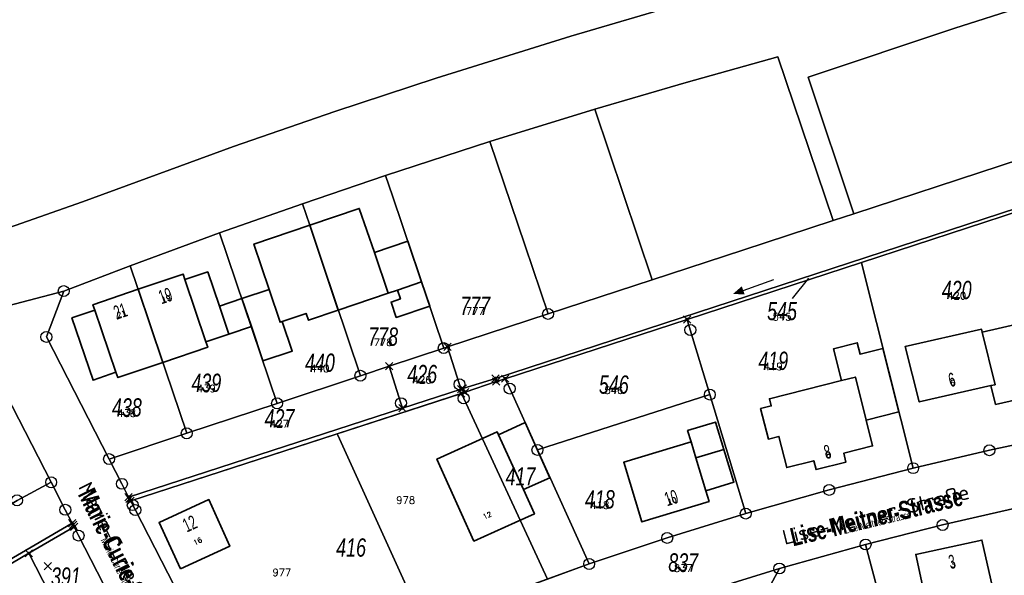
# Model space of a CAD drawing. Header units: metres. Extents: x 339653 to 341672, y 5744753 to 5747397.
# Tile 245 of 256: x 340869 to 341003, y 5746568 to 5746644. Entities that reach past the tile are written whole.
import ezdxf
from ezdxf.enums import TextEntityAlignment as Align

# ---------------------------------------------------------------- set-up
doc = ezdxf.new("R2010")
doc.units = ezdxf.units.M
doc.header["$LTSCALE"] = 0.03
doc.header["$PDMODE"] = 3
doc.header["$PDSIZE"] = 0.5
for name, color, linetype, lineweight in [('B-Beschriftung', 83, 'Continuous', 25), ('B-Flurstücksnummer', 83, 'Continuous', 25), ('B-Gebäude', 15, 'Continuous', 35), ('Flurstücke_Grenzpunkte', 7, 'Continuous', 25), ('Gewässer', 7, 'Continuous', 25), ('Lagebezeichnungen', 7, 'Continuous', 25), ('Netzpunkte', 7, 'Continuous', 25), ('Siedlung', 7, 'Continuous', 25), ('Verkehr', 7, 'Continuous', 25)]:
    doc.layers.add(name, color=color, linetype=linetype, lineweight=lineweight)
doc.layers.add('B-Flurstück', color=83, linetype='Continuous')
doc.styles.add('FLURSTUECKSNUMMER', font='simplex.shx')
doc.styles.add('Flurstücksnummer - K 10 700', font='ariali.ttf', dxfattribs={"width": 0.7})
doc.styles.add('HAUSNUMMER', font='simplex.shx')
doc.styles.add('Hausnummern NRW', font='arial.ttf', dxfattribs={"width": 0.595})
doc.styles.add('Name - Bauwerken u. Einrichtungen - F 10', font='arialbd.ttf', dxfattribs={"width": 0.7})
doc.styles.add('STRASSENNAME_DKKM1000', font='simplex.shx')
doc.styles.add('Textart 8113', font='arial.ttf', dxfattribs={"width": 0.7})

# ---------------------------------------------------------------- blocks, each defined once
blk = doc.blocks.new('Bach', base_point=(-0.007389, 0))
blk.add_hatch(color=256).paths.add_polyline_path([(-0.5, 0), (-0.253694, 0.098522), (-0.253694, -0.098522)], flags=0)
blk.add_line((-0.253694, 0), (0.485223, 0))
blk = doc.blocks.new('Grenzpunkt. Abmarkung nach Quellenlage nicht zu spezifizieren')
at = {"lineweight": -2}
blk.add_hatch(color=256, dxfattribs=at).paths.add_polyline_path([(0, 0.165, -1), (0, -0.165, -1)], flags=0)
blk.add_point((0, 0), dxfattribs=at)
blk = doc.blocks.new('Grenzpunkt mit Abmarkung (Marke)')
at = {"lineweight": -2}
blk.add_circle((0, 0), 0.499, dxfattribs=at)

msp = doc.modelspace()

# ---------------------------------------------------------------- linework, layer by layer
at = {"layer": 'B-Flurstück', "color": 83}
for points in [[(340856.45, 5746602.111, 0), (340874.736, 5746606.928, 0), (340883.829, 5746610.386, 0), (340896.038, 5746614.872, 0), (340907.351, 5746618.871, 0), (340918.71, 5746622.734, 0), (340932.973, 5746627.372, 0), (340947.313, 5746631.8, 0), (340959.794, 5746635.464, 0), (340972.328, 5746638.97, 0), (340979.863, 5746616.564, 0), (340982.714, 5746617.497, 0), (340976.432, 5746636.175, 0), (340996.497, 5746642.866, 0), (341014.782, 5746648.752, 0)], [(340959.548, 5746646.311, 0), (340944.008, 5746641.769, 0), (340925.63, 5746636.048, 0), (340911.757, 5746631.475, 0), (340897.951, 5746626.703, 0), (340877.281, 5746619.139, 0), (340858.87, 5746612.667, 0), (340844.651, 5746605.814, 0), (340830.579, 5746598.666, 0), (340814.815, 5746590.211, 0), (340800.185, 5746581.925, 0), (340786.344, 5746573.682, 0), (340773.137, 5746565.388, 0), (340765.885, 5746557.659, 0), (340764.245, 5746552.112, 0), (340755.173, 5746546.778, 0), (340746.187, 5746541.302, 0), (340737.733, 5746535.972, 0), (340729.357, 5746530.517, 0), (340722.91, 5746532.187, 0)], [(340929.021, 5746593.527, 0), (340929.26, 5746593.605, 0), (340933.717, 5746594.989, 0), (341048.748, 5746632.549, 0), (341049.667, 5746632.99, 0), (341049.494, 5746633.094, 0), (341048.922, 5746634.71, 0), (341047.503, 5746638.722, 0), (341044.546, 5746637.753, 0), (341042.246, 5746637, 0), (341020.742, 5746629.955, 0), (341002.667, 5746624.034, 0), (340982.714, 5746617.497, 0), (340979.863, 5746616.564, 0), (340967.51, 5746612.518, 0), (340955.157, 5746608.472, 0), (340940.913, 5746603.806, 0), (340927.176, 5746599.307, 0), (340928.813, 5746594.18, 0), (340929.021, 5746593.527, 0)], [(340883.739, 5746578.508, 0), (340883.88, 5746578.235, 0), (340912.111, 5746587.428, 0), (340929.59, 5746593.119, 0), (340933.838, 5746594.547, 0), (340935.051, 5746594.955, 0), (340959.909, 5746603.064, 0), (340983.742, 5746610.85, 0), (341005.456, 5746617.946, 0), (341025.919, 5746624.632, 0), (341044.719, 5746630.775, 0), (341049.025, 5746632.182, 0), (341050.182, 5746632.68, 0), (341049.667, 5746632.99, 0), (341048.748, 5746632.549, 0), (340933.717, 5746594.989, 0), (340929.26, 5746593.605, 0), (340929.021, 5746593.527, 0), (340921.032, 5746590.932, 0), (340883.6, 5746578.777, 0), (340883.739, 5746578.508, 0)], [(340940.913, 5746603.806, 0), (340955.157, 5746608.472, 0), (340947.313, 5746631.8, 0), (340932.973, 5746627.372, 0), (340937.777, 5746613.113, 0), (340940.913, 5746603.806, 0)], [(340926.659, 5746599.138, 0), (340927.176, 5746599.307, 0), (340940.913, 5746603.806, 0), (340937.777, 5746613.113, 0), (340932.973, 5746627.372, 0), (340918.71, 5746622.734, 0), (340919.643, 5746619.969, 0), (340926.659, 5746599.138, 0)], [(340915.273, 5746595.359, 0), (340919.199, 5746596.662, 0), (340926.659, 5746599.138, 0), (340919.643, 5746619.969, 0), (340918.71, 5746622.734, 0), (340907.351, 5746618.871, 0), (340908.344, 5746615.921, 0), (340915.273, 5746595.359, 0)], [(340903.886, 5746591.58, 0), (340915.273, 5746595.359, 0), (340908.344, 5746615.921, 0), (340907.351, 5746618.871, 0), (340896.038, 5746614.872, 0), (340903.886, 5746591.58, 0)], [(340990.798, 5746582.722, 0), (341001.221, 5746585.171, 0), (341011.693, 5746587.397, 0), (341005.775, 5746616.359, 0), (341005.456, 5746617.946, 0), (340983.742, 5746610.85, 0), (340984.126, 5746609.327, 0), (340990.798, 5746582.722, 0)], [(340891.546, 5746587.485, 0), (340903.886, 5746591.58, 0), (340896.038, 5746614.872, 0), (340883.829, 5746610.386, 0), (340891.546, 5746587.485, 0)], [(340872.361, 5746600.668, 0), (340880.936, 5746583.964, 0), (340891.546, 5746587.485, 0), (340883.829, 5746610.386, 0), (340874.736, 5746606.928, 0), (340872.361, 5746600.668, 0)], [(340960.349, 5746601.609, 0), (340963.016, 5746592.78, 0), (340967.929, 5746576.51, 0), (340979.326, 5746579.752, 0), (340990.798, 5746582.722, 0), (340984.126, 5746609.327, 0), (340983.742, 5746610.85, 0), (340959.909, 5746603.064, 0), (340960.349, 5746601.609, 0)], [(340896.066, 5746554.496, 0), (340884.52, 5746576.992, 0), (340884.165, 5746577.68, 0), (340883.88, 5746578.235, 0), (340883.739, 5746578.508, 0), (340883.6, 5746578.777, 0), (340882.68, 5746580.578, 0), (340880.936, 5746583.964, 0), (340872.361, 5746600.668, 0), (340874.736, 5746606.928, 0), (340856.45, 5746602.111, 0)], [(340846.6, 5746597.293, 0), (340858.847, 5746572.702, 0), (340868.354, 5746578.321, 0), (340873.014, 5746580.788, 0), (340863.247, 5746599.812, 0), (340856.45, 5746602.111, 0), (340846.6, 5746597.293, 0)], [(340935.672, 5746593.598, 0), (340939.464, 5746585.215, 0), (340963.016, 5746592.78, 0), (340960.349, 5746601.609, 0), (340959.909, 5746603.064, 0), (340935.051, 5746594.955, 0), (340935.672, 5746593.598, 0)], [(340863.247, 5746599.812, 0), (340873.014, 5746580.788, 0), (340874.95, 5746577.029, 0), (340875.875, 5746575.216, 0), (340876.01, 5746574.954, 0), (340876.144, 5746574.69, 0), (340876.756, 5746573.508, 0), (340886.956, 5746553.633, 0)], [(340921.032, 5746590.932, 0), (340929.021, 5746593.527, 0), (340928.813, 5746594.18, 0), (340927.176, 5746599.307, 0), (340926.659, 5746599.138, 0), (340919.199, 5746596.662, 0), (340920.817, 5746591.603, 0), (340921.032, 5746590.932, 0)], [(340882.68, 5746580.578, 0), (340883.6, 5746578.777, 0), (340921.032, 5746590.932, 0), (340920.817, 5746591.603, 0), (340919.199, 5746596.662, 0), (340915.273, 5746595.359, 0), (340903.886, 5746591.58, 0), (340891.546, 5746587.485, 0), (340880.936, 5746583.964, 0), (340882.68, 5746580.578, 0)], [(340929.59, 5746593.119, 0), (340912.111, 5746587.428, 0), (340912.202, 5746587.228, 0), (340924.009, 5746561.172, 0), (340934.128, 5746565.137, 0), (340946.529, 5746569.623, 0), (340939.464, 5746585.215, 0), (340935.672, 5746593.598, 0), (340935.051, 5746594.955, 0), (340933.838, 5746594.547, 0), (340929.59, 5746593.119, 0)], [(340946.529, 5746569.623, 0), (340957.19, 5746573.186, 0), (340967.929, 5746576.51, 0), (340963.016, 5746592.78, 0), (340939.464, 5746585.215, 0), (340946.529, 5746569.623, 0)], [(340883.88, 5746578.235, 0), (340884.165, 5746577.68, 0), (340884.52, 5746576.992, 0), (340896.066, 5746554.496, 0), (340902.904, 5746552.112, 0), (340909.701, 5746555.192, 0), (340921.849, 5746560.325, 0), (340924.009, 5746561.172, 0), (340912.202, 5746587.228, 0), (340912.111, 5746587.428, 0), (340883.88, 5746578.235, 0)], [(341011.693, 5746587.397, 0), (341001.221, 5746585.171, 0), (340990.798, 5746582.722, 0), (340979.326, 5746579.752, 0), (340967.929, 5746576.51, 0), (340957.19, 5746573.186, 0), (340946.529, 5746569.623, 0), (340934.128, 5746565.137, 0), (340924.009, 5746561.172, 0), (340921.849, 5746560.325, 0), (340909.701, 5746555.192, 0), (340902.904, 5746552.112, 0)], [(340740.468, 5746498.087, 0), (340741.327, 5746496.432, 0), (340875.875, 5746575.216, 0), (340874.95, 5746577.029, 0), (340873.014, 5746580.788, 0), (340868.354, 5746578.321, 0), (340858.847, 5746572.702, 0), (340845.03, 5746564.537, 0), (340829.994, 5746555.651, 0), (340814.487, 5746546.487, 0), (340797.915, 5746536.693, 0), (340795.329, 5746535.164, 0), (340780.812, 5746526.586, 0), (340767.039, 5746518.446, 0), (340753.267, 5746510.307, 0), (340738.634, 5746501.659, 0), (340740.468, 5746498.087, 0)], [(340902.904, 5746552.112, 0), (340909.973, 5746546.019, 0), (340918.111, 5746549.565, 0), (340926.311, 5746552.964, 0), (340934.875, 5746556.33, 0), (340943.499, 5746559.535, 0), (340950.353, 5746561.953, 0), (340957.242, 5746564.268, 0), (340972.519, 5746569.003, 0), (340984.295, 5746572.286, 0), (340994.816, 5746574.955, 0), (341005.394, 5746577.39, 0)], [(340990.262, 5746549.803, 0), (341000.718, 5746552.054, 0), (341010.474, 5746554.154, 0), (341005.394, 5746577.39, 0), (340994.816, 5746574.955, 0), (340984.295, 5746572.286, 0), (340990.262, 5746549.803, 0)], [(340741.454, 5746496.185, 0), (340741.581, 5746495.938, 0), (340767.273, 5746510.974, 0), (340788.248, 5746523.247, 0), (340796.567, 5746528.116, 0), (340804.927, 5746533.008, 0), (340818.414, 5746540.901, 0), (340834.646, 5746550.4, 0), (340859.294, 5746564.824, 0), (340869.981, 5746571.078, 0), (340876.144, 5746574.69, 0), (340876.01, 5746574.954, 0), (340875.875, 5746575.216, 0), (340741.327, 5746496.432, 0), (340741.454, 5746496.185, 0)], [(340869.981, 5746571.078, 0), (340880.587, 5746550.363, 0), (340886.956, 5746553.633, 0), (340876.756, 5746573.508, 0), (340876.144, 5746574.69, 0), (340869.981, 5746571.078, 0)], [(340969.151, 5746562.784, 0), (340974.035, 5746546.31, 0), (340990.262, 5746549.803, 0), (340984.295, 5746572.286, 0), (340972.519, 5746569.003, 0), (340969.151, 5746562.784, 0)], [(340869.611, 5746544.728, 0), (340875.637, 5746547.82, 0), (340880.587, 5746550.363, 0), (340869.981, 5746571.078, 0), (340859.294, 5746564.824, 0), (340859.912, 5746563.624, 0), (340869.611, 5746544.728, 0)], [(340963.419, 5746561.008, 0), (340968.552, 5746543.697, 0), (340972.223, 5746531.317, 0), (340974.127, 5746524.896, 0), (340973.164, 5746523.378, 0), (340973.775, 5746523.53, 0), (340982.074, 5746525.03, 0), (340979.969, 5746526.296, 0), (340974.035, 5746546.31, 0), (340969.151, 5746562.784, 0), (340972.519, 5746569.003, 0), (340957.242, 5746564.268, 0), (340963.419, 5746561.008, 0)]]:
    msp.add_polyline3d(points, dxfattribs=at)
at = {"layer": 'B-Gebäude'}
for points in [[(340912.244, 5746604.318), (340908.344, 5746615.921), (340915.114, 5746618.225), (340917.176, 5746612.187), (340919.073, 5746606.634)], [(340902.796, 5746607.164), (340900.723, 5746613.342), (340908.344, 5746615.921), (340912.244, 5746604.318), (340908.164, 5746602.932), (340907.843, 5746603.879), (340904.586, 5746602.773), (340904.301, 5746602.676)], [(340919.073, 5746606.634), (340917.176, 5746612.187), (340921.769, 5746613.735), (340923.639, 5746608.184), (340920.331, 5746607.061)], [(340888.276, 5746597.177), (340884.9, 5746607.172), (340891.035, 5746609.25), (340891.285, 5746608.511), (340894.171, 5746599.996), (340894.421, 5746599.259)], [(340894.171, 5746599.996), (340891.285, 5746608.511), (340894.415, 5746609.555), (340896.004, 5746604.879), (340897.306, 5746601.048)], [(340923.639, 5746608.184), (340924.752, 5746604.877), (340920.172, 5746603.333), (340919.464, 5746605.416), (340920.743, 5746605.85), (340920.331, 5746607.061)], [(340878.982, 5746604.319), (340878.726, 5746605.067), (340884.9, 5746607.172), (340888.276, 5746597.177), (340882.136, 5746595.105), (340881.868, 5746595.825)], [(340897.306, 5746601.048), (340896.004, 5746604.879), (340899.077, 5746605.922), (340900.371, 5746602.078)], [(340900.371, 5746602.078), (340899.077, 5746605.922), (340902.796, 5746607.164), (340904.301, 5746602.676), (340904.586, 5746602.773), (340905.959, 5746598.731), (340901.961, 5746597.373)], [(340878.982, 5746604.319), (340881.868, 5746595.825), (340878.754, 5746594.748), (340875.855, 5746603.255)], [(341001.426, 5746594.001), (341001.995, 5746594.131), (341000.236, 5746601.314), (341005.199, 5746602.45), (341007.671, 5746592.717), (341002.066, 5746591.437)], [(341001.995, 5746594.131), (341001.426, 5746594.001), (340991.627, 5746591.768), (340989.697, 5746599.33), (341000.139, 5746601.71), (341000.236, 5746601.314)], [(340982.907, 5746595.182), (340981.017, 5746594.705), (340979.926, 5746599.047), (340983.157, 5746599.864), (340983.558, 5746598.302), (340986.655, 5746599.073), (340988.849, 5746590.401), (340984.388, 5746589.264)], [(340984.388, 5746589.264), (340985.262, 5746585.768), (340981.307, 5746584.768), (340981.613, 5746583.556), (340977.532, 5746582.524), (340977.226, 5746583.735), (340973.532, 5746582.802), (340972.464, 5746587.054), (340971.011, 5746586.688), (340969.95, 5746590.87), (340971.413, 5746591.238), (340971.167, 5746592.216), (340981.017, 5746594.705), (340982.907, 5746595.182)], [(340960.445, 5746586.313), (340959.971, 5746587.861), (340963.801, 5746589.022), (340964.936, 5746585.282), (340961.106, 5746584.116)], [(340961.106, 5746584.116), (340962.47, 5746579.622), (340962.905, 5746578.174), (340953.717, 5746575.383), (340951.254, 5746583.533), (340960.445, 5746586.313)], [(340962.47, 5746579.622), (340961.106, 5746584.116), (340964.936, 5746585.282), (340966.3, 5746580.787)], [(340890.685, 5746568.955), (340887.758, 5746575.315), (340894.571, 5746578.426), (340897.429, 5746572.049)], [(340993.001, 5746562.457), (340991.161, 5746570.922), (341000.201, 5746572.895), (341002.086, 5746564.449)]]:
    msp.add_lwpolyline(points, close=True, dxfattribs=at)
for points in [[(340964.936, 5746585.282), (340966.3, 5746580.787)], [(340962.47, 5746579.622), (340966.3, 5746580.787)]]:
    msp.add_lwpolyline(points, dxfattribs=at)
for points in [[(340912.244, 5746604.318, 0), (340919.073, 5746606.634, 0), (340917.176, 5746612.187, 0), (340915.114, 5746618.225, 0), (340908.344, 5746615.921, 0), (340912.244, 5746604.318, 0)], [(340912.244, 5746604.318, 0), (340919.073, 5746606.634, 0), (340917.176, 5746612.187, 0), (340915.114, 5746618.225, 0), (340908.344, 5746615.921, 0), (340912.244, 5746604.318, 0)], [(340902.796, 5746607.164, 0), (340904.301, 5746602.676, 0), (340904.586, 5746602.773, 0), (340907.843, 5746603.879, 0), (340908.164, 5746602.932, 0), (340912.244, 5746604.318, 0), (340908.344, 5746615.921, 0), (340900.723, 5746613.342, 0), (340902.796, 5746607.164, 0)], [(340902.796, 5746607.164, 0), (340904.301, 5746602.676, 0), (340904.586, 5746602.773, 0), (340907.843, 5746603.879, 0), (340908.164, 5746602.932, 0), (340912.244, 5746604.318, 0), (340908.344, 5746615.921, 0), (340900.723, 5746613.342, 0), (340902.796, 5746607.164, 0)], [(340919.073, 5746606.634, 0), (340920.331, 5746607.061, 0), (340923.639, 5746608.184, 0), (340921.769, 5746613.735, 0), (340917.176, 5746612.187, 0), (340919.073, 5746606.634, 0)], [(340919.073, 5746606.634, 0), (340920.331, 5746607.061, 0), (340923.639, 5746608.184, 0), (340921.769, 5746613.735, 0), (340917.176, 5746612.187, 0), (340919.073, 5746606.634, 0)], [(340888.276, 5746597.177, 0), (340894.421, 5746599.259, 0), (340894.171, 5746599.996, 0), (340891.285, 5746608.511, 0), (340891.035, 5746609.25, 0), (340884.9, 5746607.172, 0), (340888.276, 5746597.177, 0)], [(340888.276, 5746597.177, 0), (340894.421, 5746599.259, 0), (340894.171, 5746599.996, 0), (340891.285, 5746608.511, 0), (340891.035, 5746609.25, 0), (340884.9, 5746607.172, 0), (340888.276, 5746597.177, 0)], [(340894.171, 5746599.996, 0), (340897.306, 5746601.048, 0), (340896.004, 5746604.879, 0), (340894.415, 5746609.555, 0), (340891.285, 5746608.511, 0), (340894.171, 5746599.996, 0)], [(340894.171, 5746599.996, 0), (340897.306, 5746601.048, 0), (340896.004, 5746604.879, 0), (340894.415, 5746609.555, 0), (340891.285, 5746608.511, 0), (340894.171, 5746599.996, 0)], [(340923.639, 5746608.184, 0), (340920.331, 5746607.061, 0), (340920.743, 5746605.85, 0), (340919.464, 5746605.416, 0), (340920.172, 5746603.333, 0), (340924.752, 5746604.877, 0), (340923.639, 5746608.184, 0)], [(340878.982, 5746604.319, 0), (340881.868, 5746595.825, 0), (340882.136, 5746595.105, 0), (340888.276, 5746597.177, 0), (340884.9, 5746607.172, 0), (340878.726, 5746605.067, 0), (340878.982, 5746604.319, 0)], [(340878.982, 5746604.319, 0), (340881.868, 5746595.825, 0), (340882.136, 5746595.105, 0), (340888.276, 5746597.177, 0), (340884.9, 5746607.172, 0), (340878.726, 5746605.067, 0), (340878.982, 5746604.319, 0)], [(340897.306, 5746601.048, 0), (340900.371, 5746602.078, 0), (340899.077, 5746605.922, 0), (340896.004, 5746604.879, 0), (340897.306, 5746601.048, 0)], [(340900.371, 5746602.078, 0), (340901.961, 5746597.373, 0), (340905.959, 5746598.731, 0), (340904.586, 5746602.773, 0), (340904.301, 5746602.676, 0), (340902.796, 5746607.164, 0), (340899.077, 5746605.922, 0), (340900.371, 5746602.078, 0)], [(340900.371, 5746602.078, 0), (340901.961, 5746597.373, 0), (340905.959, 5746598.731, 0), (340904.586, 5746602.773, 0), (340904.301, 5746602.676, 0), (340902.796, 5746607.164, 0), (340899.077, 5746605.922, 0), (340900.371, 5746602.078, 0)], [(340881.868, 5746595.825, 0), (340878.982, 5746604.319, 0), (340875.855, 5746603.255, 0), (340878.754, 5746594.748, 0), (340881.868, 5746595.825, 0)], [(340881.868, 5746595.825, 0), (340878.982, 5746604.319, 0), (340875.855, 5746603.255, 0), (340878.754, 5746594.748, 0), (340881.868, 5746595.825, 0)], [(341001.426, 5746594.001, 0), (341002.066, 5746591.437, 0), (341007.671, 5746592.717, 0), (341005.199, 5746602.45, 0), (341000.236, 5746601.314, 0), (341001.995, 5746594.131, 0), (341001.426, 5746594.001, 0)], [(341001.426, 5746594.001, 0), (341002.066, 5746591.437, 0), (341007.671, 5746592.717, 0), (341005.199, 5746602.45, 0), (341000.236, 5746601.314, 0), (341001.995, 5746594.131, 0), (341001.426, 5746594.001, 0)], [(341001.426, 5746594.001, 0), (341001.995, 5746594.131, 0), (341000.236, 5746601.314, 0), (341000.139, 5746601.71, 0), (340989.697, 5746599.33, 0), (340991.627, 5746591.768, 0), (341001.426, 5746594.001, 0)], [(341001.426, 5746594.001, 0), (341001.995, 5746594.131, 0), (341000.236, 5746601.314, 0), (341000.139, 5746601.71, 0), (340989.697, 5746599.33, 0), (340991.627, 5746591.768, 0), (341001.426, 5746594.001, 0)], [(340981.017, 5746594.705, 0), (340982.907, 5746595.182, 0), (340984.388, 5746589.264, 0), (340988.849, 5746590.401, 0), (340986.655, 5746599.073, 0), (340983.558, 5746598.302, 0), (340983.157, 5746599.864, 0), (340979.926, 5746599.047, 0), (340981.017, 5746594.705, 0)], [(340981.017, 5746594.705, 0), (340982.907, 5746595.182, 0), (340984.388, 5746589.264, 0), (340988.849, 5746590.401, 0), (340986.655, 5746599.073, 0), (340983.558, 5746598.302, 0), (340983.157, 5746599.864, 0), (340979.926, 5746599.047, 0), (340981.017, 5746594.705, 0)], [(340984.388, 5746589.264, 0), (340982.907, 5746595.182, 0), (340981.017, 5746594.705, 0), (340971.167, 5746592.216, 0), (340971.413, 5746591.238, 0), (340969.95, 5746590.87, 0), (340971.011, 5746586.688, 0), (340972.464, 5746587.054, 0), (340973.532, 5746582.802, 0), (340977.226, 5746583.735, 0), (340977.532, 5746582.524, 0), (340981.613, 5746583.556, 0), (340981.307, 5746584.768, 0), (340985.262, 5746585.768, 0), (340984.388, 5746589.264, 0)], [(340984.388, 5746589.264, 0), (340982.907, 5746595.182, 0), (340981.017, 5746594.705, 0), (340971.167, 5746592.216, 0), (340971.413, 5746591.238, 0), (340969.95, 5746590.87, 0), (340971.011, 5746586.688, 0), (340972.464, 5746587.054, 0), (340973.532, 5746582.802, 0), (340977.226, 5746583.735, 0), (340977.532, 5746582.524, 0), (340981.613, 5746583.556, 0), (340981.307, 5746584.768, 0), (340985.262, 5746585.768, 0), (340984.388, 5746589.264, 0)], [(340934.128, 5746587.282, 0), (340937.535, 5746579.783, 0), (340941.176, 5746581.412, 0), (340937.767, 5746588.947, 0), (340934.128, 5746587.282, 0)], [(340934.128, 5746587.282, 0), (340937.535, 5746579.783, 0), (340941.176, 5746581.412, 0), (340937.767, 5746588.947, 0), (340934.128, 5746587.282, 0)], [(340960.445, 5746586.313, 0), (340961.106, 5746584.116, 0), (340964.936, 5746585.282, 0), (340963.801, 5746589.022, 0), (340959.971, 5746587.861, 0), (340960.445, 5746586.313, 0)], [(340936.412, 5746575.276, 0), (340939.037, 5746576.463, 0), (340937.535, 5746579.783, 0), (340934.128, 5746587.282, 0), (340933.94, 5746587.697, 0), (340925.719, 5746583.968, 0), (340930.792, 5746572.741, 0), (340936.412, 5746575.276, 0)], [(340936.412, 5746575.276, 0), (340939.037, 5746576.463, 0), (340937.535, 5746579.783, 0), (340934.128, 5746587.282, 0), (340933.94, 5746587.697, 0), (340925.719, 5746583.968, 0), (340930.792, 5746572.741, 0), (340936.412, 5746575.276, 0)], [(340962.47, 5746579.622, 0), (340961.106, 5746584.116, 0), (340960.445, 5746586.313, 0), (340951.254, 5746583.533, 0), (340953.717, 5746575.383, 0), (340962.905, 5746578.174, 0), (340962.47, 5746579.622, 0)], [(340962.47, 5746579.622, 0), (340961.106, 5746584.116, 0), (340960.445, 5746586.313, 0), (340951.254, 5746583.533, 0), (340953.717, 5746575.383, 0), (340962.905, 5746578.174, 0), (340962.47, 5746579.622, 0)], [(340962.47, 5746579.622, 0), (340966.3, 5746580.787, 0), (340964.936, 5746585.282, 0), (340961.106, 5746584.116, 0), (340962.47, 5746579.622, 0)], [(340962.47, 5746579.622, 0), (340966.3, 5746580.787, 0), (340964.936, 5746585.282, 0), (340961.106, 5746584.116, 0), (340962.47, 5746579.622, 0)], [(340890.685, 5746568.955, 0), (340897.429, 5746572.049, 0), (340894.571, 5746578.426, 0), (340887.758, 5746575.315, 0), (340890.685, 5746568.955, 0)], [(340890.685, 5746568.955, 0), (340897.429, 5746572.049, 0), (340894.571, 5746578.426, 0), (340887.758, 5746575.315, 0), (340890.685, 5746568.955, 0)], [(340993.001, 5746562.457, 0), (341002.086, 5746564.449, 0), (341000.201, 5746572.895, 0), (340991.161, 5746570.922, 0), (340993.001, 5746562.457, 0)], [(340993.001, 5746562.457, 0), (341002.086, 5746564.449, 0), (341000.201, 5746572.895, 0), (340991.161, 5746570.922, 0), (340993.001, 5746562.457, 0)]]:
    msp.add_polyline3d(points, dxfattribs=at)
at = {"layer": 'Flurstücke_Grenzpunkte', "color": 83}
msp.add_line((340974.294, 5746605.921), (340976.544, 5746608.708), dxfattribs=at)
for points in [[(341014.782, 5746648.752), (340996.497, 5746642.866), (340976.432, 5746636.175), (340982.714, 5746617.497), (340979.863, 5746616.564), (340972.328, 5746638.97), (340959.794, 5746635.464), (340947.313, 5746631.8), (340932.973, 5746627.372), (340918.71, 5746622.734), (340907.351, 5746618.871), (340896.038, 5746614.872), (340883.829, 5746610.386), (340874.736, 5746606.928), (340856.45, 5746602.111)], [(340858.87, 5746612.667), (340877.281, 5746619.139), (340897.951, 5746626.703), (340911.757, 5746631.475), (340925.63, 5746636.048), (340944.008, 5746641.769), (340959.548, 5746646.311)], [(340856.45, 5746602.111), (340874.736, 5746606.928), (340872.361, 5746600.668), (340880.936, 5746583.964), (340882.68, 5746580.578), (340883.6, 5746578.777), (340883.739, 5746578.508), (340883.88, 5746578.235), (340884.165, 5746577.68), (340884.52, 5746576.992), (340896.066, 5746554.496)], [(340886.956, 5746553.633), (340876.756, 5746573.508), (340876.144, 5746574.69), (340876.01, 5746574.954), (340875.875, 5746575.216), (340874.95, 5746577.029), (340873.014, 5746580.788), (340863.247, 5746599.812)], [(341005.394, 5746577.39), (340994.816, 5746574.955), (340984.295, 5746572.286), (340972.519, 5746569.003), (340957.242, 5746564.268), (340950.353, 5746561.953), (340943.499, 5746559.535), (340934.875, 5746556.33), (340926.311, 5746552.964), (340918.111, 5746549.565), (340909.973, 5746546.019), (340902.904, 5746552.112), (340909.701, 5746555.192), (340921.849, 5746560.325), (340934.128, 5746565.137), (340940.813, 5746567.555), (340946.529, 5746569.623), (340957.19, 5746573.186), (340967.929, 5746576.51), (340979.326, 5746579.752), (340990.798, 5746582.722), (341001.221, 5746585.171), (341011.693, 5746587.397)]]:
    msp.add_lwpolyline(points, dxfattribs=at)
for points in [[(340929.26, 5746593.605), (340929.021, 5746593.527), (340928.813, 5746594.18), (340927.176, 5746599.307), (340940.913, 5746603.806), (340955.157, 5746608.472), (340967.51, 5746612.518), (340979.863, 5746616.564), (340982.714, 5746617.497), (341002.667, 5746624.034), (341020.742, 5746629.955), (341042.246, 5746637), (341047.503, 5746638.722), (341049.494, 5746633.094), (341049.667, 5746632.99), (341048.748, 5746632.549), (340933.717, 5746594.989)], [(340883.88, 5746578.235), (340883.739, 5746578.508), (340883.6, 5746578.777), (340921.032, 5746590.932), (340929.021, 5746593.527), (340929.26, 5746593.605), (340933.717, 5746594.989), (341048.748, 5746632.549), (341049.667, 5746632.99), (341050.182, 5746632.68), (341049.025, 5746632.182), (341044.719, 5746630.775), (341025.919, 5746624.632), (341005.456, 5746617.946), (340983.742, 5746610.85), (340959.909, 5746603.064), (340935.051, 5746594.955), (340933.838, 5746594.547), (340929.59, 5746593.119), (340929.062, 5746592.947)], [(340940.913, 5746603.806), (340937.777, 5746613.113), (340932.973, 5746627.372), (340947.313, 5746631.8), (340955.157, 5746608.472)], [(340926.659, 5746599.138), (340919.643, 5746619.969), (340918.71, 5746622.734), (340932.973, 5746627.372), (340937.777, 5746613.113), (340940.913, 5746603.806), (340927.176, 5746599.307)], [(340915.273, 5746595.359), (340908.344, 5746615.921), (340907.351, 5746618.871), (340918.71, 5746622.734), (340919.643, 5746619.969), (340926.659, 5746599.138), (340919.199, 5746596.662)], [(340903.886, 5746591.58), (340896.038, 5746614.872), (340907.351, 5746618.871), (340908.344, 5746615.921), (340915.273, 5746595.359)], [(341001.221, 5746585.171), (340990.798, 5746582.722), (340984.126, 5746609.327), (340983.742, 5746610.85), (341005.456, 5746617.946), (341005.775, 5746616.359), (341011.693, 5746587.397)], [(340891.546, 5746587.485), (340883.829, 5746610.386), (340896.038, 5746614.872), (340903.886, 5746591.58)], [(340872.361, 5746600.668), (340874.736, 5746606.928), (340883.829, 5746610.386), (340891.546, 5746587.485), (340880.936, 5746583.964)], [(340963.016, 5746592.78), (340960.349, 5746601.609), (340959.909, 5746603.064), (340983.742, 5746610.85), (340984.126, 5746609.327), (340990.798, 5746582.722), (340979.326, 5746579.752), (340967.929, 5746576.51)], [(340846.6, 5746597.293), (340856.45, 5746602.111), (340863.247, 5746599.812), (340873.014, 5746580.788), (340868.354, 5746578.321), (340858.847, 5746572.702)], [(340935.672, 5746593.598), (340935.051, 5746594.955), (340959.909, 5746603.064), (340960.349, 5746601.609), (340963.016, 5746592.78), (340939.464, 5746585.215)], [(340929.021, 5746593.527), (340921.032, 5746590.932), (340920.817, 5746591.603), (340919.199, 5746596.662), (340926.659, 5746599.138), (340927.176, 5746599.307), (340928.813, 5746594.18)], [(340883.6, 5746578.777), (340882.68, 5746580.578), (340880.936, 5746583.964), (340891.546, 5746587.485), (340903.886, 5746591.58), (340915.273, 5746595.359), (340919.199, 5746596.662), (340920.817, 5746591.603), (340921.032, 5746590.932)], [(340946.529, 5746569.623), (340940.813, 5746567.555), (340929.385, 5746592.25), (340929.062, 5746592.947), (340929.59, 5746593.119), (340933.838, 5746594.547), (340935.051, 5746594.955), (340935.672, 5746593.598), (340939.464, 5746585.215)], [(340884.52, 5746576.992), (340884.165, 5746577.68), (340883.88, 5746578.235), (340929.062, 5746592.947), (340929.385, 5746592.25), (340940.813, 5746567.555), (340934.128, 5746565.137), (340921.849, 5746560.325), (340909.701, 5746555.192), (340902.904, 5746552.112), (340896.066, 5746554.496)], [(340957.19, 5746573.186), (340946.529, 5746569.623), (340939.464, 5746585.215), (340963.016, 5746592.78), (340967.929, 5746576.51)], [(340741.327, 5746496.432), (340740.468, 5746498.087), (340738.634, 5746501.659), (340753.267, 5746510.307), (340767.039, 5746518.446), (340780.812, 5746526.586), (340795.329, 5746535.164), (340797.915, 5746536.693), (340814.487, 5746546.487), (340829.994, 5746555.651), (340845.03, 5746564.537), (340858.847, 5746572.702), (340868.354, 5746578.321), (340873.014, 5746580.788), (340874.95, 5746577.029), (340875.875, 5746575.216)], [(341000.718, 5746552.054), (340990.262, 5746549.803), (340984.295, 5746572.286), (340994.816, 5746574.955), (341005.394, 5746577.39), (341010.474, 5746554.154)], [(340741.454, 5746496.185), (340741.327, 5746496.432), (340875.875, 5746575.216), (340876.01, 5746574.954), (340876.144, 5746574.69), (340869.981, 5746571.078), (340859.294, 5746564.824), (340834.646, 5746550.4), (340818.414, 5746540.901), (340804.927, 5746533.008), (340796.567, 5746528.116), (340788.248, 5746523.247), (340767.273, 5746510.974), (340741.581, 5746495.938)], [(340880.587, 5746550.363), (340869.981, 5746571.078), (340876.144, 5746574.69), (340876.756, 5746573.508), (340886.956, 5746553.633)], [(340969.151, 5746562.784), (340972.519, 5746569.003), (340984.295, 5746572.286), (340990.262, 5746549.803), (340974.035, 5746546.31)], [(340875.637, 5746547.82), (340869.611, 5746544.728), (340859.912, 5746563.624), (340859.294, 5746564.824), (340869.981, 5746571.078), (340880.587, 5746550.363)], [(340968.552, 5746543.697), (340963.419, 5746561.008), (340957.242, 5746564.268), (340972.519, 5746569.003), (340969.151, 5746562.784), (340974.035, 5746546.31), (340979.969, 5746526.296), (340982.074, 5746525.03), (340973.775, 5746523.53), (340973.164, 5746523.378), (340974.127, 5746524.896), (340972.223, 5746531.317)]]:
    msp.add_lwpolyline(points, close=True, dxfattribs=at)
at = {"layer": 'Gewässer', "color": 83}
for points in [[(340883.739, 5746578.508), (340883.6, 5746578.777), (340921.032, 5746590.932), (340929.021, 5746593.527), (340929.26, 5746593.605), (340933.717, 5746594.989), (341048.748, 5746632.549), (341049.667, 5746632.99), (341050.182, 5746632.68), (341049.025, 5746632.182), (341044.719, 5746630.775), (341025.919, 5746624.632), (341005.456, 5746617.946), (340983.742, 5746610.85), (340959.909, 5746603.064), (340935.051, 5746594.955), (340933.838, 5746594.547), (340929.59, 5746593.119), (340929.062, 5746592.947), (340883.88, 5746578.235)], [(340741.454, 5746496.185), (340741.327, 5746496.432), (340875.875, 5746575.216), (340876.01, 5746574.954), (340876.144, 5746574.69), (340869.981, 5746571.078), (340859.294, 5746564.824), (340834.646, 5746550.4), (340818.414, 5746540.901), (340804.927, 5746533.008), (340796.567, 5746528.116), (340788.248, 5746523.247), (340767.273, 5746510.974), (340741.581, 5746495.938)]]:
    msp.add_lwpolyline(points, close=True, dxfattribs=at)
at = {"layer": 'Netzpunkte', "color": 83}
msp.add_point((340872.568, 5746569.304), dxfattribs=at)
at = {"layer": 'Siedlung', "color": 83}
for points in [[(340874.736, 5746606.928), (340883.829, 5746610.386), (340896.038, 5746614.872), (340907.351, 5746618.871), (340918.71, 5746622.734), (340932.973, 5746627.372), (340947.313, 5746631.8), (340959.794, 5746635.464), (340972.328, 5746638.97), (340979.863, 5746616.564), (340967.51, 5746612.518), (340955.157, 5746608.472), (340940.913, 5746603.806), (340927.176, 5746599.307), (340926.659, 5746599.138), (340919.199, 5746596.662), (340915.273, 5746595.359), (340903.886, 5746591.58), (340891.546, 5746587.485), (340880.936, 5746583.964), (340872.361, 5746600.668)], [(340787.987, 5746564.721), (340800.203, 5746572.087), (340807.986, 5746576.616), (340815.823, 5746581.05), (340824.058, 5746585.577), (340832.349, 5746589.999), (340846.6, 5746597.293), (340856.45, 5746602.111), (340863.247, 5746599.812), (340873.014, 5746580.788), (340868.354, 5746578.321), (340858.847, 5746572.702), (340845.03, 5746564.537), (340829.994, 5746555.651), (340814.487, 5746546.487), (340797.915, 5746536.693), (340786.417, 5746559.057)], [(340935.051, 5746594.955), (340959.909, 5746603.064), (340960.349, 5746601.609), (340963.016, 5746592.78), (340939.464, 5746585.215), (340935.672, 5746593.598)], [(340972.519, 5746569.003), (340984.295, 5746572.286), (340994.816, 5746574.955), (341005.394, 5746577.39), (341018.011, 5746579.976), (341023.816, 5746575.971), (341027.117, 5746557.737), (341029.636, 5746543.825), (341031.108, 5746535.689), (341029.685, 5746533.638), (341027.079, 5746529.878), (341005.954, 5746526.054), (340986.29, 5746522.495), (340982.074, 5746525.03), (340979.969, 5746526.296), (340974.035, 5746546.31), (340969.151, 5746562.784)]]:
    msp.add_lwpolyline(points, close=True, dxfattribs=at)
for points in [[(341048.748, 5746632.549), (340933.717, 5746594.989), (340929.26, 5746593.605), (340929.021, 5746593.527), (340921.032, 5746590.932), (340883.6, 5746578.777), (340882.68, 5746580.578), (340880.936, 5746583.964), (340891.546, 5746587.485), (340903.886, 5746591.58), (340915.273, 5746595.359), (340919.199, 5746596.662), (340926.659, 5746599.138), (340927.176, 5746599.307), (340940.913, 5746603.806), (340955.157, 5746608.472), (340967.51, 5746612.518), (340979.863, 5746616.564), (340982.714, 5746617.497), (341002.667, 5746624.034), (341020.742, 5746629.955)], [(340896.066, 5746554.496), (340884.52, 5746576.992), (340884.165, 5746577.68), (340883.88, 5746578.235), (340929.062, 5746592.947), (340929.59, 5746593.119), (340933.838, 5746594.547), (340935.051, 5746594.955), (340935.672, 5746593.598), (340939.464, 5746585.215), (340963.016, 5746592.78), (340960.349, 5746601.609), (340959.909, 5746603.064), (340983.742, 5746610.85), (341005.456, 5746617.946)], [(341011.693, 5746587.397), (341001.221, 5746585.171), (340990.798, 5746582.722), (340979.326, 5746579.752), (340967.929, 5746576.51), (340957.19, 5746573.186), (340946.529, 5746569.623), (340940.813, 5746567.555)], [(340859.294, 5746564.824), (340869.981, 5746571.078), (340876.144, 5746574.69), (340876.756, 5746573.508), (340886.956, 5746553.633), (340894.84, 5746538.278), (340897.953, 5746539.876), (340907.717, 5746520.857), (340919.135, 5746498.619), (340909.618, 5746493.659), (340898.732, 5746488.01), (340880.752, 5746478.681), (340874.025, 5746480.823), (340859.733, 5746508.57)]]:
    msp.add_lwpolyline(points, dxfattribs=at)
at = {"layer": 'Verkehr', "color": 83}
for points in [[(341014.782, 5746648.752), (340996.497, 5746642.866), (340976.432, 5746636.175), (340982.714, 5746617.497), (340979.863, 5746616.564), (340972.328, 5746638.97), (340959.794, 5746635.464), (340947.313, 5746631.8), (340932.973, 5746627.372), (340918.71, 5746622.734), (340907.351, 5746618.871), (340896.038, 5746614.872), (340883.829, 5746610.386), (340874.736, 5746606.928), (340856.45, 5746602.111)], [(340858.87, 5746612.667), (340877.281, 5746619.139), (340897.951, 5746626.703), (340911.757, 5746631.475), (340925.63, 5746636.048), (340944.008, 5746641.769), (340959.548, 5746646.311)], [(340856.45, 5746602.111), (340874.736, 5746606.928), (340872.361, 5746600.668), (340880.936, 5746583.964), (340882.68, 5746580.578), (340883.6, 5746578.777), (340883.739, 5746578.508), (340883.88, 5746578.235), (340884.165, 5746577.68), (340884.52, 5746576.992), (340896.066, 5746554.496)], [(340886.956, 5746553.633), (340876.756, 5746573.508), (340876.144, 5746574.69), (340876.01, 5746574.954), (340875.875, 5746575.216), (340874.95, 5746577.029), (340873.014, 5746580.788), (340863.247, 5746599.812)], [(341005.394, 5746577.39), (340994.816, 5746574.955), (340984.295, 5746572.286), (340972.519, 5746569.003), (340957.242, 5746564.268), (340950.353, 5746561.953), (340943.499, 5746559.535), (340934.875, 5746556.33), (340926.311, 5746552.964), (340918.111, 5746549.565), (340909.973, 5746546.019), (340902.904, 5746552.112), (340909.701, 5746555.192), (340921.849, 5746560.325), (340934.128, 5746565.137), (340940.813, 5746567.555), (340946.529, 5746569.623), (340957.19, 5746573.186), (340967.929, 5746576.51), (340979.326, 5746579.752), (340990.798, 5746582.722), (341001.221, 5746585.171), (341011.693, 5746587.397)]]:
    msp.add_lwpolyline(points, dxfattribs=at)
for points in [[(340741.327, 5746496.432), (340740.468, 5746498.087), (340738.634, 5746501.659), (340753.267, 5746510.307), (340767.039, 5746518.446), (340780.812, 5746526.586), (340795.329, 5746535.164), (340797.915, 5746536.693), (340814.487, 5746546.487), (340829.994, 5746555.651), (340845.03, 5746564.537), (340858.847, 5746572.702), (340868.354, 5746578.321), (340873.014, 5746580.788), (340874.95, 5746577.029), (340875.875, 5746575.216)], [(340963.419, 5746561.008), (340957.242, 5746564.268), (340972.519, 5746569.003), (340969.151, 5746562.784), (340974.035, 5746546.31), (340979.969, 5746526.296), (340982.074, 5746525.03), (340986.29, 5746522.495), (340970.58, 5746519.305), (340973.164, 5746523.378), (340974.127, 5746524.896), (340972.223, 5746531.317), (340968.552, 5746543.697)]]:
    msp.add_lwpolyline(points, close=True, dxfattribs=at)

# ---------------------------------------------------------------- block references
at = {"layer": 'Flurstücke_Grenzpunkte', "color": 83, "xscale": 1.5, "yscale": 1.5, "zscale": 1.5}
for name, p in [('Grenzpunkt mit Abmarkung (Marke)', (340874.736, 5746606.928)), ('Grenzpunkt mit Abmarkung (Marke)', (340940.913, 5746603.806)), ('Grenzpunkt. Abmarkung nach Quellenlage nicht zu spezifizieren', (340959.909, 5746603.064)), ('Grenzpunkt mit Abmarkung (Marke)', (340960.349, 5746601.609)), ('Grenzpunkt mit Abmarkung (Marke)', (340872.361, 5746600.668)), ('Grenzpunkt mit Abmarkung (Marke)', (340926.659, 5746599.138)), ('Grenzpunkt. Abmarkung nach Quellenlage nicht zu spezifizieren', (340927.176, 5746599.307)), ('Grenzpunkt. Abmarkung nach Quellenlage nicht zu spezifizieren', (340919.199, 5746596.662)), ('Grenzpunkt mit Abmarkung (Marke)', (340915.273, 5746595.359)), ('Grenzpunkt. Abmarkung nach Quellenlage nicht zu spezifizieren', (340933.717, 5746594.989)), ('Grenzpunkt. Abmarkung nach Quellenlage nicht zu spezifizieren', (340935.051, 5746594.955)), ('Grenzpunkt mit Abmarkung (Marke)', (340928.813, 5746594.18)), ('Grenzpunkt. Abmarkung nach Quellenlage nicht zu spezifizieren', (340929.021, 5746593.527)), ('Grenzpunkt. Abmarkung nach Quellenlage nicht zu spezifizieren', (340929.26, 5746593.605)), ('Grenzpunkt. Abmarkung nach Quellenlage nicht zu spezifizieren', (340933.838, 5746594.547)), ('Grenzpunkt mit Abmarkung (Marke)', (340935.672, 5746593.598)), ('Grenzpunkt. Abmarkung nach Quellenlage nicht zu spezifizieren', (340929.062, 5746592.947)), ('Grenzpunkt mit Abmarkung (Marke)', (340929.385, 5746592.25)), ('Grenzpunkt. Abmarkung nach Quellenlage nicht zu spezifizieren', (340929.59, 5746593.119)), ('Grenzpunkt mit Abmarkung (Marke)', (340963.016, 5746592.78)), ('Grenzpunkt mit Abmarkung (Marke)', (340903.886, 5746591.58)), ('Grenzpunkt mit Abmarkung (Marke)', (340920.817, 5746591.603)), ('Grenzpunkt. Abmarkung nach Quellenlage nicht zu spezifizieren', (340921.032, 5746590.932)), ('Grenzpunkt mit Abmarkung (Marke)', (340891.546, 5746587.485)), ('Grenzpunkt mit Abmarkung (Marke)', (340939.464, 5746585.215)), ('Grenzpunkt mit Abmarkung (Marke)', (341001.221, 5746585.171)), ('Grenzpunkt mit Abmarkung (Marke)', (340880.936, 5746583.964)), ('Grenzpunkt mit Abmarkung (Marke)', (340990.798, 5746582.722)), ('Grenzpunkt mit Abmarkung (Marke)', (340873.014, 5746580.788)), ('Grenzpunkt mit Abmarkung (Marke)', (340882.68, 5746580.578)), ('Grenzpunkt mit Abmarkung (Marke)', (340979.326, 5746579.752)), ('Grenzpunkt mit Abmarkung (Marke)', (340868.354, 5746578.321)), ('Grenzpunkt. Abmarkung nach Quellenlage nicht zu spezifizieren', (340883.6, 5746578.777)), ('Grenzpunkt. Abmarkung nach Quellenlage nicht zu spezifizieren', (340883.739, 5746578.508)), ('Grenzpunkt mit Abmarkung (Marke)', (340874.95, 5746577.029)), ('Grenzpunkt. Abmarkung nach Quellenlage nicht zu spezifizieren', (340883.88, 5746578.235)), ('Grenzpunkt mit Abmarkung (Marke)', (340884.165, 5746577.68)), ('Grenzpunkt mit Abmarkung (Marke)', (340884.52, 5746576.992)), ('Grenzpunkt mit Abmarkung (Marke)', (340967.929, 5746576.51)), ('Grenzpunkt. Abmarkung nach Quellenlage nicht zu spezifizieren', (340875.875, 5746575.216)), ('Grenzpunkt. Abmarkung nach Quellenlage nicht zu spezifizieren', (340876.01, 5746574.954)), ('Grenzpunkt. Abmarkung nach Quellenlage nicht zu spezifizieren', (340876.144, 5746574.69)), ('Grenzpunkt mit Abmarkung (Marke)', (340994.816, 5746574.955)), ('Grenzpunkt mit Abmarkung (Marke)', (340876.756, 5746573.508)), ('Grenzpunkt mit Abmarkung (Marke)', (340957.19, 5746573.186)), ('Grenzpunkt mit Abmarkung (Marke)', (340984.295, 5746572.286)), ('Grenzpunkt. Abmarkung nach Quellenlage nicht zu spezifizieren', (340869.981, 5746571.078)), ('Grenzpunkt mit Abmarkung (Marke)', (340946.529, 5746569.623)), ('Grenzpunkt mit Abmarkung (Marke)', (340972.519, 5746569.003))]:
    msp.add_blockref(name, p, dxfattribs=at)
at = {"layer": 'Gewässer', "color": 83, "xscale": 6, "yscale": 6, "zscale": 6, "rotation": 19.340974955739}
msp.add_blockref('Bach', (340968.975, 5746607.516), dxfattribs=at)

# ---------------------------------------------------------------- texts
at = {"layer": 'B-Beschriftung', "color": 83, "style": 'STRASSENNAME_DKKM1000'}
for s, rotation, p in [('Marie-Curie-Straße', 297, (340881.775, 5746568.802)), ('Lise-Meitner-Straße', 14, (340986.082, 5746574.824))]:
    msp.add_text(s, height=2, rotation=rotation, dxfattribs=at).set_placement(p, align=Align.BOTTOM_CENTER)
at = {"layer": 'B-Flurstücksnummer', "color": 83, "char_height": 1, "style": 'FLURSTUECKSNUMMER'}
for s, insert, attachment_point in [('420', (340996.745, 5746605.8), 8), ('777', (340930.962, 5746603.672), 8), ('545', (340972.882, 5746602.921), 8), ('778', (340918.376, 5746599.423), 8), ('440', (340909.738, 5746595.853), 8), ('419', (340971.683, 5746596.116), 8), ('426', (340923.712, 5746594.299), 8), ('439', (340894.219, 5746593.108), 8), ('546', (340949.895, 5746592.859), 8), ('438', (340883.354, 5746589.736), 8), ('427', (340904.217, 5746588.299), 8), ('978', (340921.459, 5746578.351), 5), ('418', (340947.989, 5746577.177), 8), ('837', (340959.38, 5746568.543), 8), ('977', (340904.534, 5746568.478), 5)]:
    msp.add_mtext(s, dxfattribs=dict(at, insert=insert, attachment_point=attachment_point))
at = {"layer": 'B-Gebäude', "style": 'HAUSNUMMER'}
for s, rotation, p in [('19', 19, (340888.929, 5746605.37)), ('21', 19, (340882.781, 5746603.281)), ('6', 13, (340996.305, 5746593.859)), ('8', 14, (340979.328, 5746584.009)), ('10', 17, (340958.02, 5746577.735)), ('12', 24, (340932.821, 5746575.74)), ('16', 25, (340893.265, 5746572.229)), ('3', 12, (340996.32, 5746568.977))]:
    msp.add_text(s, height=0.7, rotation=rotation, dxfattribs=at).set_placement(p, align=Align.BOTTOM_CENTER)
at = {"layer": 'Flurstücke_Grenzpunkte', "color": 83, "char_height": 2.5, "attachment_point": 8, "line_spacing_factor": 0.69, "style": 'Flurstücksnummer - K 10 700'}
for s, insert in [('420', (340996.745, 5746605.8)), ('777', (340930.962, 5746603.672)), ('545', (340972.882, 5746602.921)), ('778', (340918.376, 5746599.423)), ('440', (340909.738, 5746595.853)), ('419', (340971.683, 5746596.116)), ('426', (340923.712, 5746594.299)), ('439', (340894.219, 5746593.108)), ('546', (340949.895, 5746592.859)), ('438', (340883.354, 5746589.736)), ('427', (340904.217, 5746588.299)), ('417', (340937.147, 5746580.351)), ('418', (340947.989, 5746577.177)), ('416', (340913.998, 5746570.587)), ('837', (340959.38, 5746568.543)), ('391', (340875.027, 5746566.616))]:
    msp.add_mtext(s, dxfattribs=dict(at, insert=insert))
at = {"layer": 'Lagebezeichnungen', "color": 83, "line_spacing_factor": 0.69}
for s, insert, char_height, attachment_point, rotation, style in [('19', (340888.929, 5746605.37), 1.9, 8, 18.71997, 'Hausnummern NRW'), ('21', (340882.781, 5746603.281), 1.9, 8, 18.837, 'Hausnummern NRW'), ('6', (340996.305, 5746593.859), 1.9, 8, 12.84298, 'Hausnummern NRW'), ('8', (340979.328, 5746584.009), 1.9, 8, 14.19301, 'Hausnummern NRW'), ('Marie-Curie-Strasse', (340881.775, 5746568.802), 2.5, 8, 296.64902, 'Name - Bauwerken u. Einrichtungen - F 10'), ('10', (340958.02, 5746577.735), 1.9, 8, 16.911, 'Hausnummern NRW'), ('Lise-Meitner-Strasse', (340986.082, 5746574.824), 2.5, 8, 13.64403, 'Name - Bauwerken u. Einrichtungen - F 10'), ('12', (340891.954, 5746575.142), 1.9, 5, 24.54274, 'Hausnummern NRW'), ('Lise-Meitner-Strasse', (340986.082, 5746574.824), 1, 8, 13.64403, 'Textart 8113'), ('Marie-Curie-Strasse', (340881.775, 5746568.802), 1, 8, 296.64902, 'Textart 8113'), ('3', (340996.32, 5746568.977), 1.9, 8, 12.312, 'Hausnummern NRW')]:
    msp.add_mtext(s, dxfattribs=dict(at, insert=insert, char_height=char_height, attachment_point=attachment_point, rotation=rotation, style=style))

doc.saveas('drawing.dxf')
